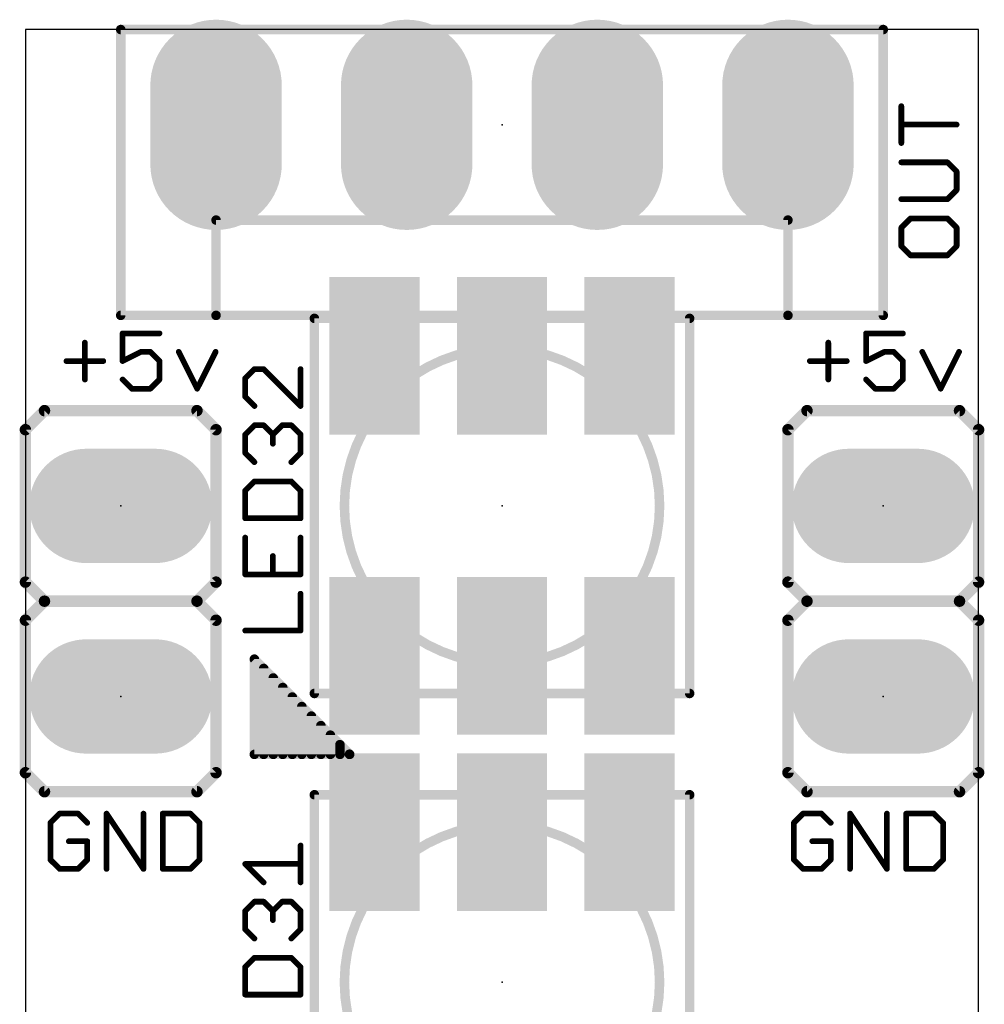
# Model space of a CAD drawing. Extents: x -0.01 to 0.51, y -0.01 to 8.26.
# Tile 10 of 10: x 0 to 0.5, y 7.74 to 8.26. Entities that reach past the tile are written whole.
import ezdxf

# ---------------------------------------------------------------- set-up
doc = ezdxf.new("R2010")
doc.units = 0
for name, color, linetype in [('20', 7, 'CONTINUOUS'), ('21', 253, 'CONTINUOUS'), ('23', 7, 'CONTINUOUS'), ('25', 253, 'CONTINUOUS'), ('29', 253, 'CONTINUOUS'), ('31', 253, 'CONTINUOUS'), ('51', 253, 'CONTINUOUS')]:
    doc.layers.add(name, color=color, linetype=linetype)

# ---------------------------------------------------------------- blocks, each defined once
blk = doc.blocks.new('RECT')
blk.add_solid([(-0.5, -0.5), (0.5, -0.5), (-0.5, 0.5), (0.5, 0.5)])
blk = doc.blocks.new('LONGP60')
at = {"const_width": 1}
blk.add_lwpolyline([(-0.3, 0), (0.3, 0)], dxfattribs=at)
at = {"const_width": 0.5}
for points in [[(-0.3, 0.25, 1), (-0.3, -0.25)], [(0.3, -0.25, 1), (0.3, 0.25)]]:
    blk.add_lwpolyline(points, format="xyb", dxfattribs=at)

msp = doc.modelspace()

# ---------------------------------------------------------------- linework, layer by layer
at = {"layer": '20'}
for p, q in [((0.5, 8.25), (0, 8.25)), ((0, 8.25), (0, 0)), ((0.5, 0), (0.5, 8.25))]:
    msp.add_line(p, q, dxfattribs=at)
at = {"layer": '21'}
for points, const_width in [([(0.45, 8.25), (0.05, 8.25)], 0.005), ([(0.05, 8.25), (0.05, 8.1)], 0.005), ([(0.45, 8.1), (0.45, 8.25)], 0.005), ([(0.4, 8.15), (0.1, 8.15)], 0.005), ([(0.1, 8.15), (0.1, 8.1)], 0.005), ([(0.4, 8.1), (0.4, 8.15)], 0.005), ([(0.05, 8.1), (0.1, 8.1)], 0.005), ([(0.1, 8.1), (0.4, 8.1)], 0.005), ([(0.4, 8.1), (0.45, 8.1)], 0.005), ([(0.151575, 7.901575), (0.151575, 8.098425)], 0.005), ([(0.151575, 8.098425), (0.348425, 8.098425)], 0.005), ([(0.348425, 8.098425), (0.348425, 7.901575)], 0.005), ([(0, 8.04), (0.01, 8.05)], 0.006), ([(0.09, 8.05), (0.01, 8.05)], 0.006), ([(0.1, 8.04), (0.09, 8.05)], 0.006), ([(0.4, 8.04), (0.41, 8.05)], 0.006), ([(0.49, 8.05), (0.41, 8.05)], 0.006), ([(0.5, 8.04), (0.49, 8.05)], 0.006), ([(0, 8.04), (0, 7.96)], 0.006), ([(0.1, 8.04), (0.1, 7.96)], 0.006), ([(0.4, 8.04), (0.4, 7.96)], 0.006), ([(0.5, 8.04), (0.5, 7.96)], 0.006), ([(0.01, 7.95), (0, 7.96)], 0.006), ([(0.09, 7.95), (0.1, 7.96)], 0.006), ([(0.41, 7.95), (0.4, 7.96)], 0.006), ([(0.49, 7.95), (0.5, 7.96)], 0.006), ([(0, 7.94), (0.01, 7.95)], 0.006), ([(0.09, 7.95), (0.01, 7.95)], 0.006), ([(0.01, 7.95), (0.09, 7.95)], 0.006), ([(0.1, 7.94), (0.09, 7.95)], 0.006), ([(0.4, 7.94), (0.41, 7.95)], 0.006), ([(0.49, 7.95), (0.41, 7.95)], 0.006), ([(0.41, 7.95), (0.49, 7.95)], 0.006), ([(0.5, 7.94), (0.49, 7.95)], 0.006), ([(0, 7.94), (0, 7.86)], 0.006), ([(0.1, 7.94), (0.1, 7.86)], 0.006), ([(0.4, 7.94), (0.4, 7.86)], 0.006), ([(0.5, 7.94), (0.5, 7.86)], 0.006), ([(0.1201, 7.8696), (0.1201, 7.9196)], 0.005), ([(0.1201, 7.9196), (0.1701, 7.8696)], 0.005), ([(0.125, 7.8696), (0.125, 7.9147)], 0.005), ([(0.13, 7.8696), (0.13, 7.9097)], 0.005), ([(0.135, 7.8696), (0.135, 7.9047)], 0.005), ([(0.14, 7.8696), (0.14, 7.8997)], 0.005), ([(0.348425, 7.901575), (0.151575, 7.901575)], 0.005), ([(0.145, 7.8696), (0.145, 7.8947)], 0.005), ([(0.15, 7.8696), (0.15, 7.8897)], 0.005), ([(0.155, 7.8696), (0.155, 7.8847)], 0.005), ([(0.16, 7.8696), (0.16, 7.8797)], 0.005), ([(0.165, 7.8696), (0.165, 7.8747)], 0.005), ([(0.1701, 7.8696), (0.1201, 7.8696)], 0.005), ([(0.17, 7.8696), (0.17, 7.8697)], 0.005), ([(0.01, 7.85), (0, 7.86)], 0.006), ([(0.09, 7.85), (0.1, 7.86)], 0.006), ([(0.41, 7.85), (0.4, 7.86)], 0.006), ([(0.49, 7.85), (0.5, 7.86)], 0.006), ([(0.01, 7.85), (0.09, 7.85)], 0.006), ([(0.151575, 7.651575), (0.151575, 7.848425)], 0.005), ([(0.151575, 7.848425), (0.348425, 7.848425)], 0.005), ([(0.348425, 7.848425), (0.348425, 7.651575)], 0.005), ([(0.41, 7.85), (0.49, 7.85)], 0.006)]:
    msp.add_lwpolyline(points, dxfattribs=dict(at, const_width=const_width))
for points, const_width in [([(0.05, 8.25125, 1), (0.05, 8.24875)], 0.0025), ([(0.05125, 8.25, 1), (0.04875, 8.25)], 0.0025), ([(0.45125, 8.25, 1), (0.44875, 8.25)], 0.0025), ([(0.45, 8.24875, 1), (0.45, 8.25125)], 0.0025), ([(0.1, 8.15125, 1), (0.1, 8.14875)], 0.0025), ([(0.10125, 8.15, 1), (0.09875, 8.15)], 0.0025), ([(0.40125, 8.15, 1), (0.39875, 8.15)], 0.0025), ([(0.4, 8.14875, 1), (0.4, 8.15125)], 0.0025), ([(0.05, 8.10125, 1), (0.05, 8.09875)], 0.0025), ([(0.1, 8.10125, 1), (0.1, 8.09875)], 0.0025), ([(0.1, 8.09875, 1), (0.1, 8.10125)], 0.0025), ([(0.4, 8.10125, 1), (0.4, 8.09875)], 0.0025), ([(0.4, 8.09875, 1), (0.4, 8.10125)], 0.0025), ([(0.45, 8.09875, 1), (0.45, 8.10125)], 0.0025), ([(0.04875, 8.1, 1), (0.05125, 8.1)], 0.0025), ([(0.09875, 8.1, 1), (0.10125, 8.1)], 0.0025), ([(0.152825, 8.098425, 1), (0.150325, 8.098425)], 0.0025), ([(0.151575, 8.099675, 1), (0.151575, 8.097175)], 0.0025), ([(0.349675, 8.098425, 1), (0.347175, 8.098425)], 0.0025), ([(0.348425, 8.097175, 1), (0.348425, 8.099675)], 0.0025), ([(0.39875, 8.1, 1), (0.40125, 8.1)], 0.0025), ([(0.44875, 8.1, 1), (0.45125, 8.1)], 0.0025), ([(0.25, 7.917323, 1), (0.25, 8.082677, 1), (0.25, 7.917323)], 0.005), ([(0.01, 8.0515, 1), (0.01, 8.0485)], 0.003), ([(0.011061, 8.048939, 1), (0.008939, 8.051061)], 0.003), ([(0.091061, 8.051061, 1), (0.088939, 8.048939)], 0.003), ([(0.09, 8.0485, 1), (0.09, 8.0515)], 0.003), ([(0.41, 8.0515, 1), (0.41, 8.0485)], 0.003), ([(0.411061, 8.048939, 1), (0.408939, 8.051061)], 0.003), ([(0.491061, 8.051061, 1), (0.488939, 8.048939)], 0.003), ([(0.49, 8.0485, 1), (0.49, 8.0515)], 0.003), ([(0.0015, 8.04, 1), (-0.0015, 8.04)], 0.003), ([(-0.001061, 8.041061, 1), (0.001061, 8.038939)], 0.003), ([(0.1015, 8.04, 1), (0.0985, 8.04)], 0.003), ([(0.098939, 8.038939, 1), (0.101061, 8.041061)], 0.003), ([(0.4015, 8.04, 1), (0.3985, 8.04)], 0.003), ([(0.398939, 8.041061, 1), (0.401061, 8.038939)], 0.003), ([(0.5015, 8.04, 1), (0.4985, 8.04)], 0.003), ([(0.498939, 8.038939, 1), (0.501061, 8.041061)], 0.003), ([(0.001061, 7.961061, 1), (-0.001061, 7.958939)], 0.003), ([(0.101061, 7.958939, 1), (0.098939, 7.961061)], 0.003), ([(0.401061, 7.961061, 1), (0.398939, 7.958939)], 0.003), ([(0.501061, 7.958939, 1), (0.498939, 7.961061)], 0.003), ([(-0.0015, 7.96, 1), (0.0015, 7.96)], 0.003), ([(0.0985, 7.96, 1), (0.1015, 7.96)], 0.003), ([(0.3985, 7.96, 1), (0.4015, 7.96)], 0.003), ([(0.4985, 7.96, 1), (0.5015, 7.96)], 0.003), ([(0.01, 7.9515, 1), (0.01, 7.9485)], 0.003), ([(0.01, 7.9515, 1), (0.01, 7.9485)], 0.003), ([(0.011061, 7.948939, 1), (0.008939, 7.951061)], 0.003), ([(0.008939, 7.948939, 1), (0.011061, 7.951061)], 0.003), ([(0.091061, 7.951061, 1), (0.088939, 7.948939)], 0.003), ([(0.088939, 7.951061, 1), (0.091061, 7.948939)], 0.003), ([(0.09, 7.9485, 1), (0.09, 7.9515)], 0.003), ([(0.09, 7.9485, 1), (0.09, 7.9515)], 0.003), ([(0.41, 7.9515, 1), (0.41, 7.9485)], 0.003), ([(0.41, 7.9515, 1), (0.41, 7.9485)], 0.003), ([(0.411061, 7.948939, 1), (0.408939, 7.951061)], 0.003), ([(0.408939, 7.948939, 1), (0.411061, 7.951061)], 0.003), ([(0.491061, 7.951061, 1), (0.488939, 7.948939)], 0.003), ([(0.488939, 7.951061, 1), (0.491061, 7.948939)], 0.003), ([(0.49, 7.9485, 1), (0.49, 7.9515)], 0.003), ([(0.49, 7.9485, 1), (0.49, 7.9515)], 0.003), ([(0.0015, 7.94, 1), (-0.0015, 7.94)], 0.003), ([(-0.001061, 7.941061, 1), (0.001061, 7.938939)], 0.003), ([(0.1015, 7.94, 1), (0.0985, 7.94)], 0.003), ([(0.098939, 7.938939, 1), (0.101061, 7.941061)], 0.003), ([(0.4015, 7.94, 1), (0.3985, 7.94)], 0.003), ([(0.398939, 7.941061, 1), (0.401061, 7.938939)], 0.003), ([(0.5015, 7.94, 1), (0.4985, 7.94)], 0.003), ([(0.498939, 7.938939, 1), (0.501061, 7.941061)], 0.003), ([(0.12135, 7.9196, 1), (0.11885, 7.9196)], 0.0025), ([(0.120984, 7.920484, 1), (0.119216, 7.918716)], 0.0025), ([(0.12625, 7.9147, 1), (0.12375, 7.9147)], 0.0025), ([(0.13125, 7.9097, 1), (0.12875, 7.9097)], 0.0025), ([(0.13625, 7.9047, 1), (0.13375, 7.9047)], 0.0025), ([(0.14125, 7.8997, 1), (0.13875, 7.8997)], 0.0025), ([(0.151575, 7.902825, 1), (0.151575, 7.900325)], 0.0025), ([(0.150325, 7.901575, 1), (0.152825, 7.901575)], 0.0025), ([(0.347175, 7.901575, 1), (0.349675, 7.901575)], 0.0025), ([(0.348425, 7.900325, 1), (0.348425, 7.902825)], 0.0025), ([(0.14625, 7.8947, 1), (0.14375, 7.8947)], 0.0025), ([(0.15125, 7.8897, 1), (0.14875, 7.8897)], 0.0025), ([(0.15625, 7.8847, 1), (0.15375, 7.8847)], 0.0025), ([(0.16125, 7.8797, 1), (0.15875, 7.8797)], 0.0025), ([(0.16625, 7.8747, 1), (0.16375, 7.8747)], 0.0025), ([(0.1201, 7.87085, 1), (0.1201, 7.86835)], 0.0025), ([(0.11885, 7.8696, 1), (0.12135, 7.8696)], 0.0025), ([(0.12375, 7.8696, 1), (0.12625, 7.8696)], 0.0025), ([(0.12875, 7.8696, 1), (0.13125, 7.8696)], 0.0025), ([(0.13375, 7.8696, 1), (0.13625, 7.8696)], 0.0025), ([(0.13875, 7.8696, 1), (0.14125, 7.8696)], 0.0025), ([(0.14375, 7.8696, 1), (0.14625, 7.8696)], 0.0025), ([(0.14875, 7.8696, 1), (0.15125, 7.8696)], 0.0025), ([(0.15375, 7.8696, 1), (0.15625, 7.8696)], 0.0025), ([(0.15875, 7.8696, 1), (0.16125, 7.8696)], 0.0025), ([(0.16375, 7.8696, 1), (0.16625, 7.8696)], 0.0025), ([(0.17125, 7.8697, 1), (0.16875, 7.8697)], 0.0025), ([(0.16875, 7.8696, 1), (0.17125, 7.8696)], 0.0025), ([(0.169216, 7.868716, 1), (0.170984, 7.870484)], 0.0025), ([(0.1701, 7.86835, 1), (0.1701, 7.87085)], 0.0025), ([(0.001061, 7.861061, 1), (-0.001061, 7.858939)], 0.003), ([(-0.0015, 7.86, 1), (0.0015, 7.86)], 0.003), ([(0.0985, 7.86, 1), (0.1015, 7.86)], 0.003), ([(0.101061, 7.858939, 1), (0.098939, 7.861061)], 0.003), ([(0.401061, 7.861061, 1), (0.398939, 7.858939)], 0.003), ([(0.3985, 7.86, 1), (0.4015, 7.86)], 0.003), ([(0.4985, 7.86, 1), (0.5015, 7.86)], 0.003), ([(0.501061, 7.858939, 1), (0.498939, 7.861061)], 0.003), ([(0.01, 7.8515, 1), (0.01, 7.8485)], 0.003), ([(0.008939, 7.848939, 1), (0.011061, 7.851061)], 0.003), ([(0.088939, 7.851061, 1), (0.091061, 7.848939)], 0.003), ([(0.09, 7.8485, 1), (0.09, 7.8515)], 0.003), ([(0.152825, 7.848425, 1), (0.150325, 7.848425)], 0.0025), ([(0.151575, 7.849675, 1), (0.151575, 7.847175)], 0.0025), ([(0.349675, 7.848425, 1), (0.347175, 7.848425)], 0.0025), ([(0.348425, 7.847175, 1), (0.348425, 7.849675)], 0.0025), ([(0.41, 7.8515, 1), (0.41, 7.8485)], 0.003), ([(0.408939, 7.848939, 1), (0.411061, 7.851061)], 0.003), ([(0.488939, 7.851061, 1), (0.491061, 7.848939)], 0.003), ([(0.49, 7.8485, 1), (0.49, 7.8515)], 0.003), ([(0.25, 7.667323, 1), (0.25, 7.832677, 1), (0.25, 7.667323)], 0.005)]:
    msp.add_lwpolyline(points, format="xyb", dxfattribs=dict(at, const_width=const_width))
at = {"layer": '23'}
for p in [(0.25, 8.2), (0.05, 8), (0.25, 8), (0.45, 8), (0.05, 7.9), (0.45, 7.9), (0.25, 7.75)]:
    msp.add_point(p, dxfattribs=at)
at = {"layer": '25', "const_width": 0.003}
for points in [[(0.459475, 8.19043), (0.459475, 8.20978)], [(0.4885, 8.200105), (0.459475, 8.200105)], [(0.483663, 8.180315), (0.459475, 8.180315)], [(0.4885, 8.175477), (0.483663, 8.180315)], [(0.4885, 8.165803), (0.4885, 8.175477)], [(0.483663, 8.160965), (0.4885, 8.165803)], [(0.459475, 8.160965), (0.483663, 8.160965)], [(0.464313, 8.15085), (0.459475, 8.146012)], [(0.483663, 8.15085), (0.464313, 8.15085)], [(0.4885, 8.146012), (0.483663, 8.15085)], [(0.459475, 8.146012), (0.459475, 8.136337)], [(0.4885, 8.136337), (0.4885, 8.146012)], [(0.459475, 8.136337), (0.464313, 8.1315)], [(0.483663, 8.1315), (0.4885, 8.136337)], [(0.464313, 8.1315), (0.483663, 8.1315)], [(0.070315, 8.090525), (0.050965, 8.090525)], [(0.050965, 8.090525), (0.050965, 8.076012)], [(0.460315, 8.090525), (0.440965, 8.090525)], [(0.440965, 8.090525), (0.440965, 8.076012)], [(0.031175, 8.085687), (0.031175, 8.066337)], [(0.421175, 8.085687), (0.421175, 8.066337)], [(0.050965, 8.076012), (0.06064, 8.08085)], [(0.06064, 8.08085), (0.065477, 8.08085)], [(0.065477, 8.08085), (0.070315, 8.076012)], [(0.08043, 8.08085), (0.090105, 8.0615)], [(0.090105, 8.0615), (0.09978, 8.08085)], [(0.440965, 8.076012), (0.45064, 8.08085)], [(0.45064, 8.08085), (0.455477, 8.08085)], [(0.455477, 8.08085), (0.460315, 8.076012)], [(0.47043, 8.08085), (0.480105, 8.0615)], [(0.480105, 8.0615), (0.48978, 8.08085)], [(0.0215, 8.076012), (0.04085, 8.076012)], [(0.070315, 8.076012), (0.070315, 8.066337)], [(0.4115, 8.076012), (0.43085, 8.076012)], [(0.460315, 8.076012), (0.460315, 8.066337)], [(0.12014, 8.071781), (0.115302, 8.066944)], [(0.124977, 8.071781), (0.12014, 8.071781)], [(0.144327, 8.052432), (0.124977, 8.071781)], [(0.144327, 8.071781), (0.144327, 8.052432)], [(0.055803, 8.0615), (0.050965, 8.066337)], [(0.070315, 8.066337), (0.065477, 8.0615)], [(0.115302, 8.066944), (0.115302, 8.057269)], [(0.445803, 8.0615), (0.440965, 8.066337)], [(0.460315, 8.066337), (0.455477, 8.0615)], [(0.065477, 8.0615), (0.055803, 8.0615)], [(0.455477, 8.0615), (0.445803, 8.0615)], [(0.115302, 8.057269), (0.12014, 8.052432)], [(0.115302, 8.037479), (0.12014, 8.042316)], [(0.12014, 8.042316), (0.124977, 8.042316)], [(0.124977, 8.042316), (0.129814, 8.037479)], [(0.129814, 8.037479), (0.134652, 8.042316)], [(0.134652, 8.042316), (0.139489, 8.042316)], [(0.139489, 8.042316), (0.144327, 8.037479)], [(0.115302, 8.027804), (0.115302, 8.037479)], [(0.129814, 8.037479), (0.129814, 8.032641)], [(0.144327, 8.037479), (0.144327, 8.027804)], [(0.12014, 8.022966), (0.115302, 8.027804)], [(0.144327, 8.027804), (0.139489, 8.022966)], [(0.12014, 8.012851), (0.115302, 8.008014)], [(0.115302, 8.008014), (0.115302, 7.993501)], [(0.139489, 8.012851), (0.12014, 8.012851)], [(0.144327, 8.008014), (0.139489, 8.012851)], [(0.144327, 7.993501), (0.144327, 8.008014)], [(0.115302, 7.993501), (0.144327, 7.993501)], [(0.115302, 7.983386), (0.115302, 7.964036)], [(0.144327, 7.964036), (0.144327, 7.983386)], [(0.129814, 7.964036), (0.129814, 7.973711)], [(0.115302, 7.964036), (0.144327, 7.964036)], [(0.144327, 7.934571), (0.144327, 7.953921)], [(0.115302, 7.934571), (0.144327, 7.934571)], [(0.017942, 7.838525), (0.013104, 7.833687)], [(0.027617, 7.838525), (0.017942, 7.838525)], [(0.032454, 7.833687), (0.027617, 7.838525)], [(0.04257, 7.8095), (0.04257, 7.838525)], [(0.04257, 7.838525), (0.061919, 7.8095)], [(0.061919, 7.8095), (0.061919, 7.838525)], [(0.072035, 7.838525), (0.072035, 7.8095)], [(0.086547, 7.838525), (0.072035, 7.838525)], [(0.091385, 7.833687), (0.086547, 7.838525)], [(0.407942, 7.838525), (0.403104, 7.833687)], [(0.417617, 7.838525), (0.407942, 7.838525)], [(0.422454, 7.833687), (0.417617, 7.838525)], [(0.43257, 7.8095), (0.43257, 7.838525)], [(0.43257, 7.838525), (0.451919, 7.8095)], [(0.451919, 7.8095), (0.451919, 7.838525)], [(0.462035, 7.838525), (0.462035, 7.8095)], [(0.476547, 7.838525), (0.462035, 7.838525)], [(0.481385, 7.833687), (0.476547, 7.838525)], [(0.013104, 7.833687), (0.013104, 7.814337)], [(0.091385, 7.814337), (0.091385, 7.833687)], [(0.403104, 7.833687), (0.403104, 7.814337)], [(0.481385, 7.814337), (0.481385, 7.833687)], [(0.032454, 7.824012), (0.022779, 7.824012)], [(0.032454, 7.814337), (0.032454, 7.824012)], [(0.144327, 7.802432), (0.144327, 7.821781)], [(0.422454, 7.824012), (0.412779, 7.824012)], [(0.422454, 7.814337), (0.422454, 7.824012)], [(0.013104, 7.814337), (0.017942, 7.8095)], [(0.027617, 7.8095), (0.032454, 7.814337)], [(0.086547, 7.8095), (0.091385, 7.814337)], [(0.124977, 7.802432), (0.115302, 7.812106)], [(0.115302, 7.812106), (0.144327, 7.812106)], [(0.403104, 7.814337), (0.407942, 7.8095)], [(0.417617, 7.8095), (0.422454, 7.814337)], [(0.476547, 7.8095), (0.481385, 7.814337)], [(0.017942, 7.8095), (0.027617, 7.8095)], [(0.072035, 7.8095), (0.086547, 7.8095)], [(0.407942, 7.8095), (0.417617, 7.8095)], [(0.462035, 7.8095), (0.476547, 7.8095)], [(0.115302, 7.787479), (0.12014, 7.792316)], [(0.12014, 7.792316), (0.124977, 7.792316)], [(0.124977, 7.792316), (0.129814, 7.787479)], [(0.129814, 7.787479), (0.134652, 7.792316)], [(0.134652, 7.792316), (0.139489, 7.792316)], [(0.139489, 7.792316), (0.144327, 7.787479)], [(0.115302, 7.777804), (0.115302, 7.787479)], [(0.129814, 7.787479), (0.129814, 7.782641)], [(0.144327, 7.787479), (0.144327, 7.777804)], [(0.12014, 7.772966), (0.115302, 7.777804)], [(0.144327, 7.777804), (0.139489, 7.772966)], [(0.12014, 7.762851), (0.115302, 7.758014)], [(0.139489, 7.762851), (0.12014, 7.762851)], [(0.144327, 7.758014), (0.139489, 7.762851)], [(0.115302, 7.758014), (0.115302, 7.743501)], [(0.144327, 7.743501), (0.144327, 7.758014)], [(0.115302, 7.743501), (0.144327, 7.743501)]]:
    msp.add_lwpolyline(points, dxfattribs=at)
at = {"layer": '25', "const_width": 0.0015}
for points in [[(0.460225, 8.20978, 1), (0.458725, 8.20978)], [(0.459475, 8.200855, 1), (0.459475, 8.199355)], [(0.4885, 8.199355, 1), (0.4885, 8.200855)], [(0.458725, 8.19043, 1), (0.460225, 8.19043)], [(0.459475, 8.181065, 1), (0.459475, 8.179565)], [(0.484193, 8.180845, 1), (0.483132, 8.179785)], [(0.483663, 8.179565, 1), (0.483663, 8.181065)], [(0.48925, 8.175477, 1), (0.48775, 8.175477)], [(0.48797, 8.174947, 1), (0.48903, 8.176008)], [(0.48775, 8.165803, 1), (0.48925, 8.165803)], [(0.48903, 8.165272, 1), (0.48797, 8.166333)], [(0.459475, 8.161715, 1), (0.459475, 8.160215)], [(0.483132, 8.161496, 1), (0.484193, 8.160435)], [(0.483663, 8.160215, 1), (0.483663, 8.161715)], [(0.464313, 8.1516, 1), (0.464313, 8.1501)], [(0.464843, 8.150319, 1), (0.463782, 8.15138)], [(0.484193, 8.15138, 1), (0.483132, 8.150319)], [(0.483663, 8.1501, 1), (0.483663, 8.1516)], [(0.460225, 8.146012, 1), (0.458725, 8.146012)], [(0.458945, 8.146543, 1), (0.460006, 8.145482)], [(0.48925, 8.146012, 1), (0.48775, 8.146012)], [(0.48797, 8.145482, 1), (0.48903, 8.146543)], [(0.460006, 8.136868, 1), (0.458945, 8.135807)], [(0.458725, 8.136337, 1), (0.460225, 8.136337)], [(0.48775, 8.136337, 1), (0.48925, 8.136337)], [(0.48903, 8.135807, 1), (0.48797, 8.136868)], [(0.464313, 8.13225, 1), (0.464313, 8.13075)], [(0.463782, 8.13097, 1), (0.464843, 8.13203)], [(0.483132, 8.13203, 1), (0.484193, 8.13097)], [(0.483663, 8.13075, 1), (0.483663, 8.13225)], [(0.050965, 8.091275, 1), (0.050965, 8.089775)], [(0.051715, 8.090525, 1), (0.050215, 8.090525)], [(0.070315, 8.089775, 1), (0.070315, 8.091275)], [(0.440965, 8.091275, 1), (0.440965, 8.089775)], [(0.441715, 8.090525, 1), (0.440215, 8.090525)], [(0.460315, 8.089775, 1), (0.460315, 8.091275)], [(0.031925, 8.085687, 1), (0.030425, 8.085687)], [(0.421925, 8.085687, 1), (0.420425, 8.085687)], [(0.06064, 8.0816, 1), (0.06064, 8.0801)], [(0.060975, 8.080179, 1), (0.060305, 8.081521)], [(0.066008, 8.08138, 1), (0.064947, 8.080319)], [(0.065477, 8.0801, 1), (0.065477, 8.0816)], [(0.081101, 8.081185, 1), (0.07976, 8.080514)], [(0.100451, 8.080514, 1), (0.099109, 8.081185)], [(0.45064, 8.0816, 1), (0.45064, 8.0801)], [(0.450975, 8.080179, 1), (0.450305, 8.081521)], [(0.456008, 8.08138, 1), (0.454947, 8.080319)], [(0.455477, 8.0801, 1), (0.455477, 8.0816)], [(0.471101, 8.081185, 1), (0.46976, 8.080514)], [(0.490451, 8.080514, 1), (0.489109, 8.081185)], [(0.0215, 8.076762, 1), (0.0215, 8.075262)], [(0.04085, 8.075262, 1), (0.04085, 8.076762)], [(0.05063, 8.076683, 1), (0.051301, 8.075341)], [(0.050215, 8.076012, 1), (0.051715, 8.076012)], [(0.071065, 8.076012, 1), (0.069565, 8.076012)], [(0.069785, 8.075482, 1), (0.070845, 8.076543)], [(0.4115, 8.076762, 1), (0.4115, 8.075262)], [(0.43085, 8.075262, 1), (0.43085, 8.076762)], [(0.44063, 8.076683, 1), (0.441301, 8.075341)], [(0.440215, 8.076012, 1), (0.441715, 8.076012)], [(0.461065, 8.076012, 1), (0.459565, 8.076012)], [(0.459785, 8.075482, 1), (0.460845, 8.076543)], [(0.12014, 8.072531, 1), (0.12014, 8.071031)], [(0.12067, 8.071251, 1), (0.119609, 8.072312)], [(0.125507, 8.072312, 1), (0.124447, 8.071251)], [(0.124977, 8.071031, 1), (0.124977, 8.072531)], [(0.145077, 8.071781, 1), (0.143577, 8.071781)], [(0.030425, 8.066337, 1), (0.031925, 8.066337)], [(0.051496, 8.066868, 1), (0.050435, 8.065807)], [(0.069565, 8.066337, 1), (0.071065, 8.066337)], [(0.070845, 8.065807, 1), (0.069785, 8.066868)], [(0.116052, 8.066944, 1), (0.114552, 8.066944)], [(0.114772, 8.067474, 1), (0.115832, 8.066414)], [(0.420425, 8.066337, 1), (0.421925, 8.066337)], [(0.441496, 8.066868, 1), (0.440435, 8.065807)], [(0.459565, 8.066337, 1), (0.461065, 8.066337)], [(0.460845, 8.065807, 1), (0.459785, 8.066868)], [(0.055803, 8.06225, 1), (0.055803, 8.06075)], [(0.055272, 8.06097, 1), (0.056333, 8.06203)], [(0.064947, 8.06203, 1), (0.066008, 8.06097)], [(0.065477, 8.06075, 1), (0.065477, 8.06225)], [(0.089434, 8.061835, 1), (0.090776, 8.061165)], [(0.089434, 8.061165, 1), (0.090776, 8.061835)], [(0.445803, 8.06225, 1), (0.445803, 8.06075)], [(0.445272, 8.06097, 1), (0.446333, 8.06203)], [(0.454947, 8.06203, 1), (0.456008, 8.06097)], [(0.455477, 8.06075, 1), (0.455477, 8.06225)], [(0.479434, 8.061835, 1), (0.480776, 8.061165)], [(0.479434, 8.061165, 1), (0.480776, 8.061835)], [(0.115832, 8.057799, 1), (0.114772, 8.056739)], [(0.114552, 8.057269, 1), (0.116052, 8.057269)], [(0.119609, 8.051901, 1), (0.12067, 8.052962)], [(0.143577, 8.052432, 1), (0.145077, 8.052432)], [(0.143796, 8.051901, 1), (0.144857, 8.052962)], [(0.12014, 8.043066, 1), (0.12014, 8.041566)], [(0.12067, 8.041786, 1), (0.119609, 8.042847)], [(0.125507, 8.042847, 1), (0.124447, 8.041786)], [(0.124977, 8.041566, 1), (0.124977, 8.043066)], [(0.134652, 8.043066, 1), (0.134652, 8.041566)], [(0.135182, 8.041786, 1), (0.134122, 8.042847)], [(0.14002, 8.042847, 1), (0.138959, 8.041786)], [(0.139489, 8.041566, 1), (0.139489, 8.043066)], [(0.116052, 8.037479, 1), (0.114552, 8.037479)], [(0.114772, 8.038009, 1), (0.115832, 8.036948)], [(0.130564, 8.037479, 1), (0.129064, 8.037479)], [(0.129284, 8.038009, 1), (0.130345, 8.036948)], [(0.129284, 8.036948, 1), (0.130345, 8.038009)], [(0.145077, 8.037479, 1), (0.143577, 8.037479)], [(0.143796, 8.036948, 1), (0.144857, 8.038009)], [(0.129064, 8.032641, 1), (0.130564, 8.032641)], [(0.115832, 8.028334, 1), (0.114772, 8.027273)], [(0.114552, 8.027804, 1), (0.116052, 8.027804)], [(0.143577, 8.027804, 1), (0.145077, 8.027804)], [(0.144857, 8.027273, 1), (0.143796, 8.028334)], [(0.119609, 8.022436, 1), (0.12067, 8.023497)], [(0.138959, 8.023497, 1), (0.14002, 8.022436)], [(0.116052, 8.008014, 1), (0.114552, 8.008014)], [(0.114772, 8.008544, 1), (0.115832, 8.007483)], [(0.12014, 8.013601, 1), (0.12014, 8.012101)], [(0.12067, 8.012321, 1), (0.119609, 8.013381)], [(0.14002, 8.013381, 1), (0.138959, 8.012321)], [(0.139489, 8.012101, 1), (0.139489, 8.013601)], [(0.145077, 8.008014, 1), (0.143577, 8.008014)], [(0.143796, 8.007483, 1), (0.144857, 8.008544)], [(0.115302, 7.994251, 1), (0.115302, 7.992751)], [(0.114552, 7.993501, 1), (0.116052, 7.993501)], [(0.143577, 7.993501, 1), (0.145077, 7.993501)], [(0.144327, 7.992751, 1), (0.144327, 7.994251)], [(0.116052, 7.983386, 1), (0.114552, 7.983386)], [(0.145077, 7.983386, 1), (0.143577, 7.983386)], [(0.130564, 7.973711, 1), (0.129064, 7.973711)], [(0.115302, 7.964786, 1), (0.115302, 7.963286)], [(0.114552, 7.964036, 1), (0.116052, 7.964036)], [(0.129064, 7.964036, 1), (0.130564, 7.964036)], [(0.143577, 7.964036, 1), (0.145077, 7.964036)], [(0.144327, 7.963286, 1), (0.144327, 7.964786)], [(0.145077, 7.953921, 1), (0.143577, 7.953921)], [(0.115302, 7.935321, 1), (0.115302, 7.933821)], [(0.143577, 7.934571, 1), (0.145077, 7.934571)], [(0.144327, 7.933821, 1), (0.144327, 7.935321)], [(0.017942, 7.839275, 1), (0.017942, 7.837775)], [(0.018472, 7.837994, 1), (0.017411, 7.839055)], [(0.028147, 7.839055, 1), (0.027086, 7.837994)], [(0.027617, 7.837775, 1), (0.027617, 7.839275)], [(0.04332, 7.838525, 1), (0.04182, 7.838525)], [(0.043194, 7.838941, 1), (0.041946, 7.838109)], [(0.062669, 7.838525, 1), (0.061169, 7.838525)], [(0.072785, 7.838525, 1), (0.071285, 7.838525)], [(0.072035, 7.839275, 1), (0.072035, 7.837775)], [(0.087077, 7.839055, 1), (0.086017, 7.837994)], [(0.086547, 7.837775, 1), (0.086547, 7.839275)], [(0.407942, 7.839275, 1), (0.407942, 7.837775)], [(0.408472, 7.837994, 1), (0.407411, 7.839055)], [(0.418147, 7.839055, 1), (0.417086, 7.837994)], [(0.417617, 7.837775, 1), (0.417617, 7.839275)], [(0.43332, 7.838525, 1), (0.43182, 7.838525)], [(0.433194, 7.838941, 1), (0.431946, 7.838109)], [(0.452669, 7.838525, 1), (0.451169, 7.838525)], [(0.462785, 7.838525, 1), (0.461285, 7.838525)], [(0.462035, 7.839275, 1), (0.462035, 7.837775)], [(0.477077, 7.839055, 1), (0.476017, 7.837994)], [(0.476547, 7.837775, 1), (0.476547, 7.839275)], [(0.013854, 7.833687, 1), (0.012354, 7.833687)], [(0.012574, 7.834218, 1), (0.013635, 7.833157)], [(0.031924, 7.833157, 1), (0.032985, 7.834218)], [(0.092135, 7.833687, 1), (0.090635, 7.833687)], [(0.090854, 7.833157, 1), (0.091915, 7.834218)], [(0.403854, 7.833687, 1), (0.402354, 7.833687)], [(0.402574, 7.834218, 1), (0.403635, 7.833157)], [(0.421924, 7.833157, 1), (0.422985, 7.834218)], [(0.482135, 7.833687, 1), (0.480635, 7.833687)], [(0.480854, 7.833157, 1), (0.481915, 7.834218)], [(0.022779, 7.824762, 1), (0.022779, 7.823262)], [(0.033204, 7.824012, 1), (0.031704, 7.824012)], [(0.032454, 7.823262, 1), (0.032454, 7.824762)], [(0.145077, 7.821781, 1), (0.143577, 7.821781)], [(0.412779, 7.824762, 1), (0.412779, 7.823262)], [(0.423204, 7.824012, 1), (0.421704, 7.824012)], [(0.422454, 7.823262, 1), (0.422454, 7.824762)], [(0.013635, 7.814868, 1), (0.012574, 7.813807)], [(0.012354, 7.814337, 1), (0.013854, 7.814337)], [(0.031704, 7.814337, 1), (0.033204, 7.814337)], [(0.032985, 7.813807, 1), (0.031924, 7.814868)], [(0.090635, 7.814337, 1), (0.092135, 7.814337)], [(0.091915, 7.813807, 1), (0.090854, 7.814868)], [(0.115832, 7.812637, 1), (0.114772, 7.811576)], [(0.115302, 7.812856, 1), (0.115302, 7.811356)], [(0.144327, 7.811356, 1), (0.144327, 7.812856)], [(0.403635, 7.814868, 1), (0.402574, 7.813807)], [(0.402354, 7.814337, 1), (0.403854, 7.814337)], [(0.421704, 7.814337, 1), (0.423204, 7.814337)], [(0.422985, 7.813807, 1), (0.421924, 7.814868)], [(0.480635, 7.814337, 1), (0.482135, 7.814337)], [(0.481915, 7.813807, 1), (0.480854, 7.814868)], [(0.017942, 7.81025, 1), (0.017942, 7.80875)], [(0.017411, 7.80897, 1), (0.018472, 7.81003)], [(0.027086, 7.81003, 1), (0.028147, 7.80897)], [(0.027617, 7.80875, 1), (0.027617, 7.81025)], [(0.04182, 7.8095, 1), (0.04332, 7.8095)], [(0.061169, 7.8095, 1), (0.062669, 7.8095)], [(0.061295, 7.809084, 1), (0.062543, 7.809916)], [(0.072035, 7.81025, 1), (0.072035, 7.80875)], [(0.071285, 7.8095, 1), (0.072785, 7.8095)], [(0.086017, 7.81003, 1), (0.087077, 7.80897)], [(0.086547, 7.80875, 1), (0.086547, 7.81025)], [(0.407942, 7.81025, 1), (0.407942, 7.80875)], [(0.407411, 7.80897, 1), (0.408472, 7.81003)], [(0.417086, 7.81003, 1), (0.418147, 7.80897)], [(0.417617, 7.80875, 1), (0.417617, 7.81025)], [(0.43182, 7.8095, 1), (0.43332, 7.8095)], [(0.451169, 7.8095, 1), (0.452669, 7.8095)], [(0.451295, 7.809084, 1), (0.452543, 7.809916)], [(0.462035, 7.81025, 1), (0.462035, 7.80875)], [(0.461285, 7.8095, 1), (0.462785, 7.8095)], [(0.476017, 7.81003, 1), (0.477077, 7.80897)], [(0.476547, 7.80875, 1), (0.476547, 7.81025)], [(0.124447, 7.801901, 1), (0.125507, 7.802962)], [(0.143577, 7.802432, 1), (0.145077, 7.802432)], [(0.12014, 7.793066, 1), (0.12014, 7.791566)], [(0.12067, 7.791786, 1), (0.119609, 7.792847)], [(0.125507, 7.792847, 1), (0.124447, 7.791786)], [(0.124977, 7.791566, 1), (0.124977, 7.793066)], [(0.134652, 7.793066, 1), (0.134652, 7.791566)], [(0.135182, 7.791786, 1), (0.134122, 7.792847)], [(0.14002, 7.792847, 1), (0.138959, 7.791786)], [(0.139489, 7.791566, 1), (0.139489, 7.793066)], [(0.116052, 7.787479, 1), (0.114552, 7.787479)], [(0.114772, 7.788009, 1), (0.115832, 7.786948)], [(0.130564, 7.787479, 1), (0.129064, 7.787479)], [(0.129284, 7.788009, 1), (0.130345, 7.786948)], [(0.129284, 7.786948, 1), (0.130345, 7.788009)], [(0.145077, 7.787479, 1), (0.143577, 7.787479)], [(0.143796, 7.786948, 1), (0.144857, 7.788009)], [(0.129064, 7.782641, 1), (0.130564, 7.782641)], [(0.115832, 7.778334, 1), (0.114772, 7.777273)], [(0.114552, 7.777804, 1), (0.116052, 7.777804)], [(0.143577, 7.777804, 1), (0.145077, 7.777804)], [(0.144857, 7.777273, 1), (0.143796, 7.778334)], [(0.119609, 7.772436, 1), (0.12067, 7.773497)], [(0.138959, 7.773497, 1), (0.14002, 7.772436)], [(0.12014, 7.763601, 1), (0.12014, 7.762101)], [(0.12067, 7.762321, 1), (0.119609, 7.763381)], [(0.14002, 7.763381, 1), (0.138959, 7.762321)], [(0.139489, 7.762101, 1), (0.139489, 7.763601)], [(0.116052, 7.758014, 1), (0.114552, 7.758014)], [(0.114772, 7.758544, 1), (0.115832, 7.757483)], [(0.145077, 7.758014, 1), (0.143577, 7.758014)], [(0.143796, 7.757483, 1), (0.144857, 7.758544)], [(0.115302, 7.744251, 1), (0.115302, 7.742751)], [(0.114552, 7.743501, 1), (0.116052, 7.743501)], [(0.143577, 7.743501, 1), (0.145077, 7.743501)], [(0.144327, 7.742751, 1), (0.144327, 7.744251)]]:
    msp.add_lwpolyline(points, format="xyb", dxfattribs=at)

# ---------------------------------------------------------------- block references
at = {"layer": '29'}
for name, p, xscale, yscale, rotation in [('LONGP60', (0.1, 8.2), 0.068961, 0.068961, 270), ('LONGP60', (0.2, 8.2), 0.068961, 0.068961, 270), ('LONGP60', (0.3, 8.2), 0.068961, 0.068961, 270), ('LONGP60', (0.4, 8.2), 0.068961, 0.068961, 270), ('RECT', (0.183071, 8.07874), 0.08274, 0.047307, 90), ('RECT', (0.25, 8.07874), 0.08274, 0.047307, 90), ('RECT', (0.316929, 8.07874), 0.08274, 0.047307, 90), ('RECT', (0.183071, 7.92126), 0.08274, 0.047307, 90), ('RECT', (0.25, 7.92126), 0.08274, 0.047307, 90), ('RECT', (0.316929, 7.92126), 0.08274, 0.047307, 90), ('RECT', (0.183071, 7.82874), 0.08274, 0.047307, 90), ('RECT', (0.25, 7.82874), 0.08274, 0.047307, 90), ('RECT', (0.316929, 7.82874), 0.08274, 0.047307, 90)]:
    msp.add_blockref(name, p, dxfattribs=dict(at, xscale=xscale, yscale=yscale, rotation=rotation))
at = {"layer": '29', "xscale": 0.06, "yscale": 0.06}
for p in [(0.05, 8), (0.45, 8), (0.05, 7.9), (0.45, 7.9)]:
    msp.add_blockref('LONGP60', p, dxfattribs=at)
at = {"layer": '31', "xscale": 0.07874, "yscale": 0.043307, "rotation": 90}
for p in [(0.183071, 8.07874), (0.25, 8.07874), (0.316929, 8.07874), (0.183071, 7.92126), (0.25, 7.92126), (0.316929, 7.92126), (0.183071, 7.82874), (0.25, 7.82874), (0.316929, 7.82874)]:
    msp.add_blockref('RECT', p, dxfattribs=at)
at = {"layer": '51', "xscale": 0.024, "yscale": 0.024}
for p in [(0.05, 8), (0.45, 8), (0.05, 7.9), (0.45, 7.9)]:
    msp.add_blockref('RECT', p, dxfattribs=at)

doc.saveas('drawing.dxf')
